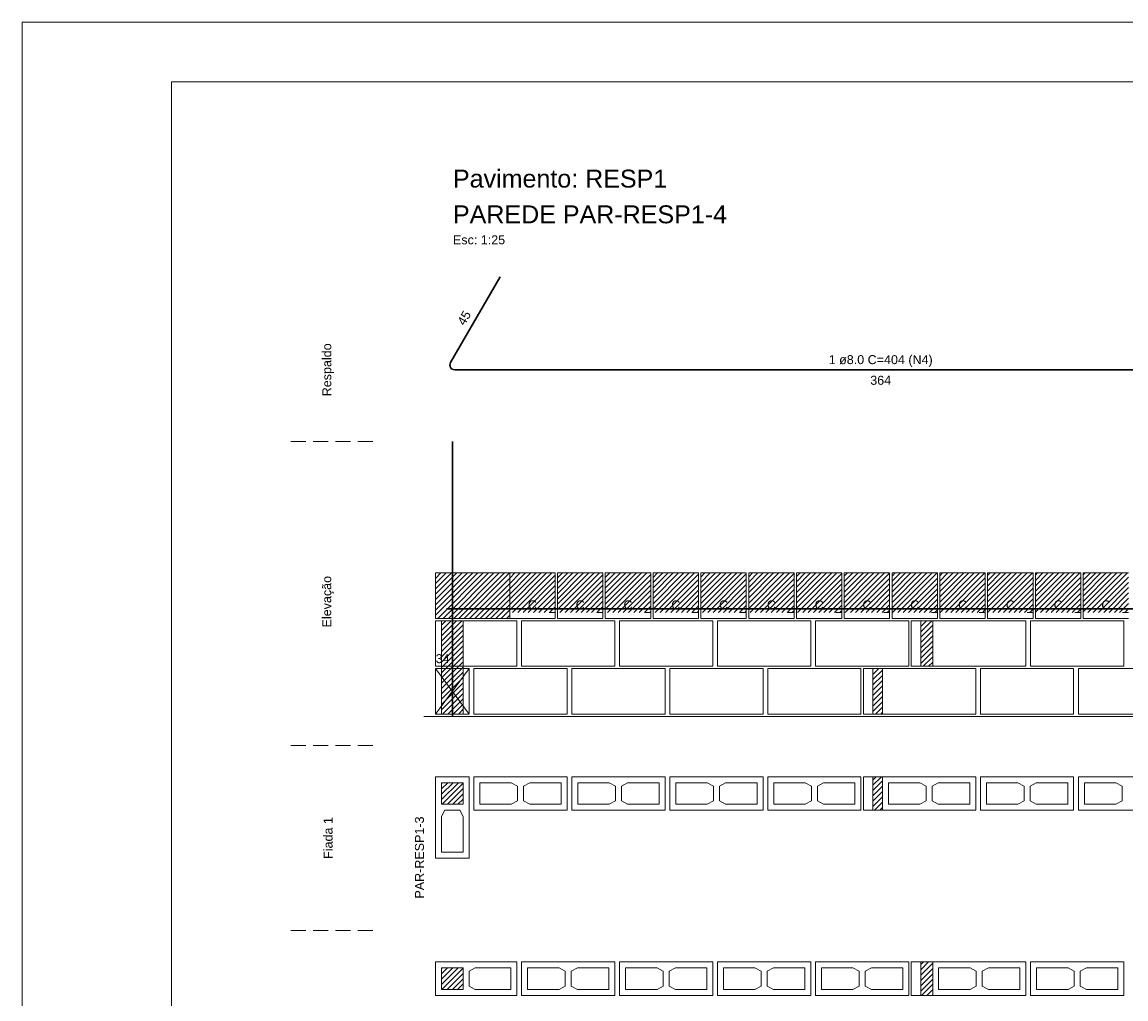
# Model space of a CAD drawing. Header units: millimetres. Extents: x 337 to 624, y -381 to -65.
# Tile 57 of 138: x 442 to 460, y -274 to -257. Entities that reach past the tile are written whole.
import ezdxf

# ---------------------------------------------------------------- set-up
doc = ezdxf.new("R2010")
doc.units = ezdxf.units.MM
doc.header["$MEASUREMENT"] = 0
doc.linetypes.add('Dashed2', pattern=[0.375, 0.25, -0.125])
doc.linetypes.add('DOT', pattern=[6.35, 0, -6.35])
for name, color, linetype, lineweight in [('Armadura', 7, 'Continuous', 30), ('Descrição da armadura', 7, 'Continuous', 5), ('PA-Ajustes', 8, 'Continuous', 5), ('PA-Graute', 8, 'Continuous', 0), ('PA-Piso', 7, 'Continuous', 20), ('PE-Contrafiamento L', 1, 'Continuous', 13), ('PE-Inteiro', 7, 'Continuous', 5), ('PE-Meio canaleta', 5, 'Continuous', 5), ('PE-Paredes', 1, 'Continuous', 5), ('PE-Pastilha', 3, 'Continuous', 5), ('PRANCHA 01', 7, 'Continuous', 20), ('Textos armaduras', 7, 'Continuous', 5)]:
    doc.layers.add(name, color=color, linetype=linetype, lineweight=lineweight)
doc.styles.add('Arial', font='arial.ttf')
pattern_1 = [(45, (416.39092, -438.667866), (-0.044194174, 0.044194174), [])]

msp = doc.modelspace()

# ---------------------------------------------------------------- hatches: boundary and pattern name
at = {"layer": 'PA-Ajustes', "linetype": 'Continuous'}
h = msp.add_hatch(dxfattribs=at)
h.set_pattern_fill('ANSI31', color=8, scale=0.5, style=0)
h.set_pattern_definition(pattern_1)
h.paths.add_polyline_path([(448.5763, -266.5627), (448.5763, -267.3227), (449.8167, -267.3227), (449.8167, -266.5627)])
h = msp.add_hatch(dxfattribs=at)
h.set_pattern_fill('ANSI31', color=8, scale=0.5, style=0)
h.set_pattern_definition(pattern_1)
h.paths.add_polyline_path([(456.6963, -267.3627), (456.6963, -268.1227), (456.8967, -268.1227), (456.8967, -267.3627)])
h = msp.add_hatch(dxfattribs=at)
h.set_pattern_fill('ANSI31', color=8, scale=0.5, style=0)
h.set_pattern_definition(pattern_1)
h.paths.add_polyline_path([(455.8963, -268.1627), (455.8963, -268.9227), (456.0567, -268.9227), (456.0567, -268.1627)])
h = msp.add_hatch(dxfattribs=at)
h.set_pattern_fill('ANSI31', color=8, scale=0.5, style=0)
h.set_pattern_definition(pattern_1)
h.paths.add_polyline_path([(455.8963, -269.9727), (455.8963, -270.5327), (456.0567, -270.5327), (456.0567, -269.9727)])
h = msp.add_hatch(dxfattribs=at)
h.set_pattern_fill('ANSI31', color=8, scale=0.5, style=0)
h.set_pattern_definition(pattern_1)
h.paths.add_polyline_path([(456.6963, -273.0721), (456.6963, -273.6321), (456.8967, -273.6321), (456.8967, -273.0721)])
at = {"layer": 'PA-Graute', "linetype": 'Continuous'}
h = msp.add_hatch(dxfattribs=at)
h.set_pattern_fill('ANSI31', color=8, scale=0.5, style=0)
h.set_pattern_definition(pattern_1)
h.paths.add_polyline_path([(449.8167, -266.5627), (450.5767, -266.5627), (450.5767, -267.2227), (449.8167, -267.2227)])
h = msp.add_hatch(dxfattribs=at)
h.set_pattern_fill('ANSI31', color=8, scale=0.5, style=0)
h.set_pattern_definition(pattern_1)
h.paths.add_polyline_path([(450.6167, -266.5627), (451.3767, -266.5627), (451.3767, -267.2227), (450.6167, -267.2227)])
h = msp.add_hatch(dxfattribs=at)
h.set_pattern_fill('ANSI31', color=8, scale=0.5, style=0)
h.set_pattern_definition(pattern_1)
h.paths.add_polyline_path([(451.4167, -266.5627), (452.1767, -266.5627), (452.1767, -267.2227), (451.4167, -267.2227)])
h = msp.add_hatch(dxfattribs=at)
h.set_pattern_fill('ANSI31', color=8, scale=0.5, style=0)
h.set_pattern_definition(pattern_1)
h.paths.add_polyline_path([(452.2167, -266.5627), (452.9767, -266.5627), (452.9767, -267.2227), (452.2167, -267.2227)])
h = msp.add_hatch(dxfattribs=at)
h.set_pattern_fill('ANSI31', color=8, scale=0.5, style=0)
h.set_pattern_definition(pattern_1)
h.paths.add_polyline_path([(453.0167, -266.5627), (453.7767, -266.5627), (453.7767, -267.2227), (453.0167, -267.2227)])
h = msp.add_hatch(dxfattribs=at)
h.set_pattern_fill('ANSI31', color=8, scale=0.5, style=0)
h.set_pattern_definition(pattern_1)
h.paths.add_polyline_path([(453.8167, -266.5627), (454.5767, -266.5627), (454.5767, -267.2227), (453.8167, -267.2227)])
h = msp.add_hatch(dxfattribs=at)
h.set_pattern_fill('ANSI31', color=8, scale=0.5, style=0)
h.set_pattern_definition(pattern_1)
h.paths.add_polyline_path([(454.6167, -266.5627), (455.3767, -266.5627), (455.3767, -267.2227), (454.6167, -267.2227)])
h = msp.add_hatch(dxfattribs=at)
h.set_pattern_fill('ANSI31', color=8, scale=0.5, style=0)
h.set_pattern_definition(pattern_1)
h.paths.add_polyline_path([(455.4167, -266.5627), (456.1767, -266.5627), (456.1767, -267.2227), (455.4167, -267.2227)])
h = msp.add_hatch(dxfattribs=at)
h.set_pattern_fill('ANSI31', color=8, scale=0.5, style=0)
h.set_pattern_definition(pattern_1)
h.paths.add_polyline_path([(456.2167, -266.5627), (456.9767, -266.5627), (456.9767, -267.2227), (456.2167, -267.2227)])
h = msp.add_hatch(dxfattribs=at)
h.set_pattern_fill('ANSI31', color=8, scale=0.5, style=0)
h.set_pattern_definition(pattern_1)
h.paths.add_polyline_path([(457.0167, -266.5627), (457.7767, -266.5627), (457.7767, -267.2227), (457.0167, -267.2227)])
h = msp.add_hatch(dxfattribs=at)
h.set_pattern_fill('ANSI31', color=8, scale=0.5, style=0)
h.set_pattern_definition(pattern_1)
h.paths.add_polyline_path([(457.8167, -266.5627), (458.5767, -266.5627), (458.5767, -267.2227), (457.8167, -267.2227)])
h = msp.add_hatch(dxfattribs=at)
h.set_pattern_fill('ANSI31', color=8, scale=0.5, style=0)
h.set_pattern_definition(pattern_1)
h.paths.add_polyline_path([(458.6167, -266.5627), (459.3767, -266.5627), (459.3767, -267.2227), (458.6167, -267.2227)])
h = msp.add_hatch(dxfattribs=at)
h.set_pattern_fill('ANSI31', color=8, scale=0.5, style=0)
h.set_pattern_definition(pattern_1)
h.paths.add_polyline_path([(459.4167, -266.5627), (460.1767, -266.5627), (460.1767, -267.2227), (459.4167, -267.2227)])
h = msp.add_hatch(dxfattribs=at)
h.set_pattern_fill('ANSI31', color=8, scale=0.5, style=0)
h.set_pattern_definition(pattern_1)
h.paths.add_polyline_path([(448.6763, -267.3627), (449.0363, -267.3627), (449.0363, -268.9227), (448.6763, -268.9227)])
h = msp.add_hatch(dxfattribs=at)
h.set_pattern_fill('ANSI31', color=8, scale=0.5, style=0)
h.set_pattern_definition(pattern_1)
h.paths.add_polyline_path([(449.0363, -270.0727), (449.0363, -270.4327), (448.6763, -270.4327), (448.6763, -270.0727)])
h = msp.add_hatch(dxfattribs=at)
h.set_pattern_fill('ANSI31', color=8, scale=0.5, style=0)
h.set_pattern_definition(pattern_1)
h.paths.add_polyline_path([(448.6763, -273.1721), (449.0363, -273.1721), (449.0363, -273.5321), (448.6763, -273.5321)])

# ---------------------------------------------------------------- linework, layer by layer
at = {"layer": 'Armadura'}
for p, q in [((449.6563, -261.6039), (448.8256, -263.0427)), ((448.8949, -263.1627), (463.2967, -263.1627)), ((448.7563, -267.1627), (463.2967, -267.1627))]:
    msp.add_line(p, q, dxfattribs=at)
msp.add_lwpolyline([(448.8563, -268.9627), (448.8563, -264.3627)], dxfattribs=at)
msp.add_arc((448.8949, -263.0827), 0.08, 150, 270, dxfattribs=at)
at = {"layer": 'PA-Ajustes', "linetype": 'Continuous'}
for points in [[(448.5763, -266.5627), (448.5763, -267.3227), (449.8167, -267.3227), (449.8167, -266.5627)], [(456.6963, -267.3627), (456.6963, -268.1227), (456.8967, -268.1227), (456.8967, -267.3627)], [(455.8963, -268.1627), (455.8963, -268.9227), (456.0567, -268.9227), (456.0567, -268.1627)], [(455.8963, -269.9727), (455.8963, -270.5327), (456.0567, -270.5327), (456.0567, -269.9727)], [(456.6963, -273.0721), (456.6963, -273.6321), (456.8967, -273.6321), (456.8967, -273.0721)]]:
    msp.add_lwpolyline(points, close=True, dxfattribs=at)
at = {"layer": 'PA-Graute', "color": 8, "linetype": 'Continuous'}
msp.add_lwpolyline([(448.6763, -267.3627), (449.0363, -267.3627), (449.0363, -268.9227), (448.6763, -268.9227)], close=True, dxfattribs=at)
at = {"layer": 'PA-Piso', "linetype": 'Dashed2'}
for p, q in [((447.5263, -264.3627), (446.0263, -264.3627)), ((447.5263, -269.4477), (446.0263, -269.4477)), ((447.5263, -272.5471), (446.0263, -272.5471))]:
    msp.add_line(p, q, dxfattribs=at)
at = {"layer": 'PA-Piso'}
msp.add_line((448.3763, -268.9627), (464.1367, -268.9627), dxfattribs=at)
at = {"layer": 'PE-Contrafiamento L', "linetype": 'Continuous'}
for p, q in [((448.5763, -267.3627), (449.9363, -267.3627)), ((448.5763, -268.1227), (448.5763, -267.3627)), ((449.9363, -267.3627), (449.9363, -268.1227)), ((449.9363, -268.1227), (448.5763, -268.1227)), ((448.5763, -268.9227), (448.5763, -268.1627)), ((448.5763, -268.1627), (449.1363, -268.1627)), ((449.1363, -268.1627), (448.5763, -268.9227)), ((449.1363, -268.9227), (448.5763, -268.1627)), ((448.5763, -268.1627), (449.1363, -268.1627)), ((449.1363, -268.1627), (449.1363, -268.9227)), ((449.1363, -268.9227), (448.5763, -268.9227)), ((448.5763, -268.9227), (449.1363, -268.9227)), ((448.5763, -271.3327), (448.5763, -269.9727)), ((448.5763, -269.9727), (449.1363, -269.9727)), ((449.1363, -269.9727), (449.1363, -271.3327)), ((449.1363, -271.3327), (448.5763, -271.3327)), ((448.5763, -273.0721), (449.9363, -273.0721)), ((448.5763, -273.6321), (448.5763, -273.0721)), ((449.9363, -273.0721), (449.9363, -273.6321)), ((449.9363, -273.6321), (448.5763, -273.6321))]:
    msp.add_line(p, q, dxfattribs=at)
at = {"layer": 'PE-Contrafiamento L', "linetype": 'Continuous', "lineweight": 5}
for p, q in [((448.6763, -270.4327), (448.6763, -270.0727)), ((448.6763, -270.0727), (449.0363, -270.0727)), ((449.0363, -270.0727), (449.0363, -270.4327)), ((449.0363, -270.4327), (448.6763, -270.4327)), ((448.6763, -270.6367), (448.7323, -270.5327)), ((448.6763, -271.2327), (448.6763, -270.6367)), ((448.7323, -270.5327), (448.9803, -270.5327)), ((448.9803, -270.5327), (449.0363, -270.6367)), ((449.0363, -270.6367), (449.0363, -271.2327)), ((449.0363, -271.2327), (448.6763, -271.2327)), ((448.6763, -273.1721), (449.0363, -273.1721)), ((448.6763, -273.5321), (448.6763, -273.1721)), ((449.0363, -273.1721), (449.0363, -273.5321)), ((449.1363, -273.2281), (449.2403, -273.1721)), ((449.1363, -273.4761), (449.1363, -273.2281)), ((449.2403, -273.1721), (449.8363, -273.1721)), ((449.8363, -273.1721), (449.8363, -273.5321)), ((449.2403, -273.5321), (449.1363, -273.4761)), ((449.0363, -273.5321), (448.6763, -273.5321)), ((449.8363, -273.5321), (449.2403, -273.5321))]:
    msp.add_line(p, q, dxfattribs=at)
at = {"layer": 'PE-Inteiro', "linetype": 'Continuous'}
for p, q in [((450.0163, -267.3627), (451.5763, -267.3627)), ((450.0163, -268.1227), (450.0163, -267.3627)), ((451.5763, -267.3627), (451.5763, -268.1227)), ((451.6563, -267.3627), (453.2163, -267.3627)), ((451.6563, -268.1227), (451.6563, -267.3627)), ((453.2163, -267.3627), (453.2163, -268.1227)), ((453.2963, -267.3627), (454.8563, -267.3627)), ((453.2963, -268.1227), (453.2963, -267.3627)), ((454.8563, -267.3627), (454.8563, -268.1227)), ((454.9363, -267.3627), (456.4963, -267.3627)), ((454.9363, -268.1227), (454.9363, -267.3627)), ((456.4963, -267.3627), (456.4963, -268.1227)), ((456.8967, -267.3627), (458.4567, -267.3627)), ((456.8967, -268.1227), (456.8967, -267.3627)), ((458.4567, -267.3627), (458.4567, -268.1227)), ((458.5367, -267.3627), (460.0967, -267.3627)), ((458.5367, -268.1227), (458.5367, -267.3627)), ((460.0967, -267.3627), (460.0967, -268.1227)), ((451.5763, -268.1227), (450.0163, -268.1227)), ((453.2163, -268.1227), (451.6563, -268.1227)), ((454.8563, -268.1227), (453.2963, -268.1227)), ((456.4963, -268.1227), (454.9363, -268.1227)), ((458.4567, -268.1227), (456.8967, -268.1227)), ((460.0967, -268.1227), (458.5367, -268.1227)), ((449.2163, -268.1627), (450.7763, -268.1627)), ((449.2163, -268.9227), (449.2163, -268.1627)), ((450.7763, -268.1627), (450.7763, -268.9227)), ((450.8563, -268.1627), (452.4163, -268.1627)), ((450.8563, -268.9227), (450.8563, -268.1627)), ((452.4163, -268.1627), (452.4163, -268.9227)), ((452.4963, -268.1627), (454.0563, -268.1627)), ((452.4963, -268.9227), (452.4963, -268.1627)), ((454.0563, -268.1627), (454.0563, -268.9227)), ((454.1363, -268.1627), (455.6963, -268.1627)), ((454.1363, -268.9227), (454.1363, -268.1627)), ((455.6963, -268.1627), (455.6963, -268.9227)), ((456.0567, -268.1627), (457.6167, -268.1627)), ((456.0567, -268.9227), (456.0567, -268.1627)), ((457.6167, -268.1627), (457.6167, -268.9227)), ((457.6967, -268.1627), (459.2567, -268.1627)), ((457.6967, -268.9227), (457.6967, -268.1627)), ((459.2567, -268.1627), (459.2567, -268.9227)), ((459.3367, -268.1627), (460.8967, -268.1627)), ((459.3367, -268.9227), (459.3367, -268.1627)), ((450.7763, -268.9227), (449.2163, -268.9227)), ((452.4163, -268.9227), (450.8563, -268.9227)), ((454.0563, -268.9227), (452.4963, -268.9227)), ((455.6963, -268.9227), (454.1363, -268.9227)), ((457.6167, -268.9227), (456.0567, -268.9227)), ((459.2567, -268.9227), (457.6967, -268.9227)), ((460.8967, -268.9227), (459.3367, -268.9227)), ((449.2163, -269.9727), (450.7763, -269.9727)), ((449.2163, -270.5327), (449.2163, -269.9727)), ((450.7763, -269.9727), (450.7763, -270.5327)), ((450.8563, -269.9727), (452.4163, -269.9727)), ((450.8563, -270.5327), (450.8563, -269.9727)), ((452.4163, -269.9727), (452.4163, -270.5327)), ((452.4963, -269.9727), (454.0563, -269.9727)), ((452.4963, -270.5327), (452.4963, -269.9727)), ((454.0563, -269.9727), (454.0563, -270.5327)), ((454.1363, -269.9727), (455.6963, -269.9727)), ((454.1363, -270.5327), (454.1363, -269.9727)), ((455.6963, -269.9727), (455.6963, -270.5327)), ((456.0567, -269.9727), (457.6167, -269.9727)), ((456.0567, -270.5327), (456.0567, -269.9727)), ((457.6167, -269.9727), (457.6167, -270.5327)), ((457.6967, -269.9727), (459.2567, -269.9727)), ((457.6967, -270.5327), (457.6967, -269.9727)), ((459.2567, -269.9727), (459.2567, -270.5327)), ((459.3367, -269.9727), (460.8967, -269.9727)), ((459.3367, -270.5327), (459.3367, -269.9727)), ((450.7763, -270.5327), (449.2163, -270.5327)), ((452.4163, -270.5327), (450.8563, -270.5327)), ((454.0563, -270.5327), (452.4963, -270.5327)), ((455.6963, -270.5327), (454.1363, -270.5327)), ((457.6167, -270.5327), (456.0567, -270.5327)), ((459.2567, -270.5327), (457.6967, -270.5327)), ((460.8967, -270.5327), (459.3367, -270.5327)), ((450.0163, -273.0721), (451.5763, -273.0721)), ((450.0163, -273.6321), (450.0163, -273.0721)), ((451.5763, -273.0721), (451.5763, -273.6321)), ((451.6563, -273.0721), (453.2163, -273.0721)), ((451.6563, -273.6321), (451.6563, -273.0721)), ((453.2163, -273.0721), (453.2163, -273.6321)), ((453.2963, -273.0721), (454.8563, -273.0721)), ((453.2963, -273.6321), (453.2963, -273.0721)), ((454.8563, -273.0721), (454.8563, -273.6321)), ((454.9363, -273.0721), (456.4963, -273.0721)), ((454.9363, -273.6321), (454.9363, -273.0721)), ((456.4963, -273.0721), (456.4963, -273.6321)), ((456.8967, -273.0721), (458.4567, -273.0721)), ((456.8967, -273.6321), (456.8967, -273.0721)), ((458.4567, -273.0721), (458.4567, -273.6321)), ((458.5367, -273.0721), (460.0967, -273.0721)), ((458.5367, -273.6321), (458.5367, -273.0721)), ((460.0967, -273.0721), (460.0967, -273.6321)), ((451.5763, -273.6321), (450.0163, -273.6321)), ((453.2163, -273.6321), (451.6563, -273.6321)), ((454.8563, -273.6321), (453.2963, -273.6321)), ((456.4963, -273.6321), (454.9363, -273.6321)), ((458.4567, -273.6321), (456.8967, -273.6321)), ((460.0967, -273.6321), (458.5367, -273.6321))]:
    msp.add_line(p, q, dxfattribs=at)
at = {"layer": 'PE-Inteiro', "linetype": 'Continuous', "lineweight": 5}
for p, q in [((449.3163, -270.0727), (449.8423, -270.0727)), ((449.3163, -270.4327), (449.3163, -270.0727)), ((449.8423, -270.0727), (449.9463, -270.1287)), ((449.9463, -270.1287), (449.9463, -270.3767)), ((450.0463, -270.1287), (450.1503, -270.0727)), ((450.0463, -270.3767), (450.0463, -270.1287)), ((450.1503, -270.0727), (450.6763, -270.0727)), ((450.6763, -270.0727), (450.6763, -270.4327)), ((450.9563, -270.0727), (451.4823, -270.0727)), ((450.9563, -270.4327), (450.9563, -270.0727)), ((451.4823, -270.0727), (451.5863, -270.1287)), ((451.5863, -270.1287), (451.5863, -270.3767)), ((451.6863, -270.1287), (451.7903, -270.0727)), ((451.6863, -270.3767), (451.6863, -270.1287)), ((451.7903, -270.0727), (452.3163, -270.0727)), ((452.3163, -270.0727), (452.3163, -270.4327)), ((452.5963, -270.0727), (453.1223, -270.0727)), ((452.5963, -270.4327), (452.5963, -270.0727)), ((453.1223, -270.0727), (453.2263, -270.1287)), ((453.2263, -270.1287), (453.2263, -270.3767)), ((453.3263, -270.1287), (453.4303, -270.0727)), ((453.3263, -270.3767), (453.3263, -270.1287)), ((453.4303, -270.0727), (453.9563, -270.0727)), ((453.9563, -270.0727), (453.9563, -270.4327)), ((454.2363, -270.0727), (454.7623, -270.0727)), ((454.2363, -270.4327), (454.2363, -270.0727)), ((454.7623, -270.0727), (454.8663, -270.1287)), ((454.8663, -270.1287), (454.8663, -270.3767)), ((454.9663, -270.1287), (455.0703, -270.0727)), ((454.9663, -270.3767), (454.9663, -270.1287)), ((455.0703, -270.0727), (455.5963, -270.0727)), ((455.5963, -270.0727), (455.5963, -270.4327)), ((456.1567, -270.0727), (456.6827, -270.0727)), ((456.1567, -270.4327), (456.1567, -270.0727)), ((456.6827, -270.0727), (456.7867, -270.1287)), ((456.7867, -270.1287), (456.7867, -270.3767)), ((456.8867, -270.1287), (456.9907, -270.0727)), ((456.8867, -270.3767), (456.8867, -270.1287)), ((456.9907, -270.0727), (457.5167, -270.0727)), ((457.5167, -270.0727), (457.5167, -270.4327)), ((457.7967, -270.0727), (458.3227, -270.0727)), ((457.7967, -270.4327), (457.7967, -270.0727)), ((458.3227, -270.0727), (458.4267, -270.1287)), ((458.4267, -270.1287), (458.4267, -270.3767)), ((458.5267, -270.1287), (458.6307, -270.0727)), ((458.5267, -270.3767), (458.5267, -270.1287)), ((458.6307, -270.0727), (459.1567, -270.0727)), ((459.1567, -270.0727), (459.1567, -270.4327)), ((459.4367, -270.0727), (459.9627, -270.0727)), ((459.4367, -270.4327), (459.4367, -270.0727)), ((459.9627, -270.0727), (460.0667, -270.1287)), ((460.0667, -270.1287), (460.0667, -270.3767)), ((449.8423, -270.4327), (449.3163, -270.4327)), ((449.9463, -270.3767), (449.8423, -270.4327)), ((450.1503, -270.4327), (450.0463, -270.3767)), ((450.6763, -270.4327), (450.1503, -270.4327)), ((451.4823, -270.4327), (450.9563, -270.4327)), ((451.5863, -270.3767), (451.4823, -270.4327)), ((451.7903, -270.4327), (451.6863, -270.3767)), ((452.3163, -270.4327), (451.7903, -270.4327)), ((453.1223, -270.4327), (452.5963, -270.4327)), ((453.2263, -270.3767), (453.1223, -270.4327)), ((453.4303, -270.4327), (453.3263, -270.3767)), ((453.9563, -270.4327), (453.4303, -270.4327)), ((454.7623, -270.4327), (454.2363, -270.4327)), ((454.8663, -270.3767), (454.7623, -270.4327)), ((455.0703, -270.4327), (454.9663, -270.3767)), ((455.5963, -270.4327), (455.0703, -270.4327)), ((456.6827, -270.4327), (456.1567, -270.4327)), ((456.7867, -270.3767), (456.6827, -270.4327)), ((456.9907, -270.4327), (456.8867, -270.3767)), ((457.5167, -270.4327), (456.9907, -270.4327)), ((458.3227, -270.4327), (457.7967, -270.4327)), ((458.4267, -270.3767), (458.3227, -270.4327)), ((458.6307, -270.4327), (458.5267, -270.3767)), ((459.1567, -270.4327), (458.6307, -270.4327)), ((459.9627, -270.4327), (459.4367, -270.4327)), ((460.0667, -270.3767), (459.9627, -270.4327)), ((450.1163, -273.1721), (450.6423, -273.1721)), ((450.1163, -273.5321), (450.1163, -273.1721)), ((450.6423, -273.1721), (450.7463, -273.2281)), ((450.7463, -273.2281), (450.7463, -273.4761)), ((450.8463, -273.2281), (450.9503, -273.1721)), ((450.8463, -273.4761), (450.8463, -273.2281)), ((450.9503, -273.1721), (451.4763, -273.1721)), ((451.4763, -273.1721), (451.4763, -273.5321)), ((451.7563, -273.1721), (452.2823, -273.1721)), ((451.7563, -273.5321), (451.7563, -273.1721)), ((452.2823, -273.1721), (452.3863, -273.2281)), ((452.3863, -273.2281), (452.3863, -273.4761)), ((452.4863, -273.2281), (452.5903, -273.1721)), ((452.4863, -273.4761), (452.4863, -273.2281)), ((452.5903, -273.1721), (453.1163, -273.1721)), ((453.1163, -273.1721), (453.1163, -273.5321)), ((453.3963, -273.1721), (453.9223, -273.1721)), ((453.3963, -273.5321), (453.3963, -273.1721)), ((453.9223, -273.1721), (454.0263, -273.2281)), ((454.0263, -273.2281), (454.0263, -273.4761)), ((454.1263, -273.2281), (454.2303, -273.1721)), ((454.1263, -273.4761), (454.1263, -273.2281)), ((454.2303, -273.1721), (454.7563, -273.1721)), ((454.7563, -273.1721), (454.7563, -273.5321)), ((455.0363, -273.1721), (455.5623, -273.1721)), ((455.0363, -273.5321), (455.0363, -273.1721)), ((455.5623, -273.1721), (455.6663, -273.2281)), ((455.6663, -273.2281), (455.6663, -273.4761)), ((455.7663, -273.2281), (455.8703, -273.1721)), ((455.7663, -273.4761), (455.7663, -273.2281)), ((455.8703, -273.1721), (456.3963, -273.1721)), ((456.3963, -273.1721), (456.3963, -273.5321)), ((456.9967, -273.1721), (457.5227, -273.1721)), ((456.9967, -273.5321), (456.9967, -273.1721)), ((457.5227, -273.1721), (457.6267, -273.2281)), ((457.6267, -273.2281), (457.6267, -273.4761)), ((457.7267, -273.2281), (457.8307, -273.1721)), ((457.7267, -273.4761), (457.7267, -273.2281)), ((457.8307, -273.1721), (458.3567, -273.1721)), ((458.3567, -273.1721), (458.3567, -273.5321)), ((458.6367, -273.1721), (459.1627, -273.1721)), ((458.6367, -273.5321), (458.6367, -273.1721)), ((459.1627, -273.1721), (459.2667, -273.2281)), ((459.2667, -273.2281), (459.2667, -273.4761)), ((459.3667, -273.2281), (459.4707, -273.1721)), ((459.3667, -273.4761), (459.3667, -273.2281)), ((459.4707, -273.1721), (459.9967, -273.1721)), ((459.9967, -273.1721), (459.9967, -273.5321)), ((450.7463, -273.4761), (450.6423, -273.5321)), ((450.9503, -273.5321), (450.8463, -273.4761)), ((452.3863, -273.4761), (452.2823, -273.5321)), ((452.5903, -273.5321), (452.4863, -273.4761)), ((454.0263, -273.4761), (453.9223, -273.5321)), ((454.2303, -273.5321), (454.1263, -273.4761)), ((455.6663, -273.4761), (455.5623, -273.5321)), ((455.8703, -273.5321), (455.7663, -273.4761)), ((457.6267, -273.4761), (457.5227, -273.5321)), ((457.8307, -273.5321), (457.7267, -273.4761)), ((459.2667, -273.4761), (459.1627, -273.5321)), ((459.4707, -273.5321), (459.3667, -273.4761)), ((450.6423, -273.5321), (450.1163, -273.5321)), ((451.4763, -273.5321), (450.9503, -273.5321)), ((452.2823, -273.5321), (451.7563, -273.5321)), ((453.1163, -273.5321), (452.5903, -273.5321)), ((453.9223, -273.5321), (453.3963, -273.5321)), ((454.7563, -273.5321), (454.2303, -273.5321)), ((455.5623, -273.5321), (455.0363, -273.5321)), ((456.3963, -273.5321), (455.8703, -273.5321)), ((457.5227, -273.5321), (456.9967, -273.5321)), ((458.3567, -273.5321), (457.8307, -273.5321)), ((459.1627, -273.5321), (458.6367, -273.5321)), ((459.9967, -273.5321), (459.4707, -273.5321))]:
    msp.add_line(p, q, dxfattribs=at)
at = {"layer": 'PE-Meio canaleta', "linetype": 'Continuous'}
for p, q in [((449.8167, -266.5627), (450.5767, -266.5627)), ((449.8167, -267.3227), (449.8167, -266.5627)), ((450.5767, -266.5627), (450.5767, -267.3227)), ((450.6167, -266.5627), (451.3767, -266.5627)), ((450.6167, -267.3227), (450.6167, -266.5627)), ((451.3767, -266.5627), (451.3767, -267.3227)), ((451.4167, -266.5627), (452.1767, -266.5627)), ((451.4167, -267.3227), (451.4167, -266.5627)), ((452.1767, -266.5627), (452.1767, -267.3227)), ((452.2167, -266.5627), (452.9767, -266.5627)), ((452.2167, -267.3227), (452.2167, -266.5627)), ((452.9767, -266.5627), (452.9767, -267.3227)), ((453.0167, -266.5627), (453.7767, -266.5627)), ((453.0167, -267.3227), (453.0167, -266.5627)), ((453.7767, -266.5627), (453.7767, -267.3227)), ((453.8167, -266.5627), (454.5767, -266.5627)), ((453.8167, -267.3227), (453.8167, -266.5627)), ((454.5767, -266.5627), (454.5767, -267.3227)), ((454.6167, -266.5627), (455.3767, -266.5627)), ((454.6167, -267.3227), (454.6167, -266.5627)), ((455.3767, -266.5627), (455.3767, -267.3227)), ((455.4167, -266.5627), (456.1767, -266.5627)), ((455.4167, -267.3227), (455.4167, -266.5627)), ((456.1767, -266.5627), (456.1767, -267.3227)), ((456.2167, -266.5627), (456.9767, -266.5627)), ((456.2167, -267.3227), (456.2167, -266.5627)), ((456.9767, -266.5627), (456.9767, -267.3227)), ((457.0167, -266.5627), (457.7767, -266.5627)), ((457.0167, -267.3227), (457.0167, -266.5627)), ((457.7767, -266.5627), (457.7767, -267.3227)), ((457.8167, -266.5627), (458.5767, -266.5627)), ((457.8167, -267.3227), (457.8167, -266.5627)), ((458.5767, -266.5627), (458.5767, -267.3227)), ((458.6167, -266.5627), (459.3767, -266.5627)), ((458.6167, -267.3227), (458.6167, -266.5627)), ((459.3767, -266.5627), (459.3767, -267.3227)), ((459.4167, -266.5627), (460.1767, -266.5627)), ((459.4167, -267.3227), (459.4167, -266.5627)), ((450.5767, -267.3227), (449.8167, -267.3227)), ((451.3767, -267.3227), (450.6167, -267.3227)), ((452.1767, -267.3227), (451.4167, -267.3227)), ((452.9767, -267.3227), (452.2167, -267.3227)), ((453.7767, -267.3227), (453.0167, -267.3227)), ((454.5767, -267.3227), (453.8167, -267.3227)), ((455.3767, -267.3227), (454.6167, -267.3227)), ((456.1767, -267.3227), (455.4167, -267.3227)), ((456.9767, -267.3227), (456.2167, -267.3227)), ((457.7767, -267.3227), (457.0167, -267.3227)), ((458.5767, -267.3227), (457.8167, -267.3227)), ((459.3767, -267.3227), (458.6167, -267.3227)), ((460.1767, -267.3227), (459.4167, -267.3227))]:
    msp.add_line(p, q, dxfattribs=at)
at = {"layer": 'PE-Meio canaleta', "color": 5, "linetype": 'DOT', "lineweight": 5}
for p, q in [((449.8167, -266.5627), (450.5767, -266.5627)), ((449.8167, -267.2227), (449.8167, -266.5627)), ((450.5767, -266.5627), (450.5767, -267.2227)), ((450.6167, -266.5627), (451.3767, -266.5627)), ((450.6167, -267.2227), (450.6167, -266.5627)), ((451.3767, -266.5627), (451.3767, -267.2227)), ((451.4167, -266.5627), (452.1767, -266.5627)), ((451.4167, -267.2227), (451.4167, -266.5627)), ((452.1767, -266.5627), (452.1767, -267.2227)), ((452.2167, -266.5627), (452.9767, -266.5627)), ((452.2167, -267.2227), (452.2167, -266.5627)), ((452.9767, -266.5627), (452.9767, -267.2227)), ((453.0167, -266.5627), (453.7767, -266.5627)), ((453.0167, -267.2227), (453.0167, -266.5627)), ((453.7767, -266.5627), (453.7767, -267.2227)), ((453.8167, -266.5627), (454.5767, -266.5627)), ((453.8167, -267.2227), (453.8167, -266.5627)), ((454.5767, -266.5627), (454.5767, -267.2227)), ((454.6167, -266.5627), (455.3767, -266.5627)), ((454.6167, -267.2227), (454.6167, -266.5627)), ((455.3767, -266.5627), (455.3767, -267.2227)), ((455.4167, -266.5627), (456.1767, -266.5627)), ((455.4167, -267.2227), (455.4167, -266.5627)), ((456.1767, -266.5627), (456.1767, -267.2227)), ((456.2167, -266.5627), (456.9767, -266.5627)), ((456.2167, -267.2227), (456.2167, -266.5627)), ((456.9767, -266.5627), (456.9767, -267.2227)), ((457.0167, -266.5627), (457.7767, -266.5627)), ((457.0167, -267.2227), (457.0167, -266.5627)), ((457.7767, -266.5627), (457.7767, -267.2227)), ((457.8167, -266.5627), (458.5767, -266.5627)), ((457.8167, -267.2227), (457.8167, -266.5627)), ((458.5767, -266.5627), (458.5767, -267.2227)), ((458.6167, -266.5627), (459.3767, -266.5627)), ((458.6167, -267.2227), (458.6167, -266.5627)), ((459.3767, -266.5627), (459.3767, -267.2227)), ((459.4167, -266.5627), (460.1767, -266.5627)), ((459.4167, -267.2227), (459.4167, -266.5627)), ((450.5767, -267.2227), (449.8167, -267.2227)), ((451.3767, -267.2227), (450.6167, -267.2227)), ((452.1767, -267.2227), (451.4167, -267.2227)), ((452.9767, -267.2227), (452.2167, -267.2227)), ((453.7767, -267.2227), (453.0167, -267.2227)), ((454.5767, -267.2227), (453.8167, -267.2227)), ((455.3767, -267.2227), (454.6167, -267.2227)), ((456.1767, -267.2227), (455.4167, -267.2227)), ((456.9767, -267.2227), (456.2167, -267.2227)), ((457.7767, -267.2227), (457.0167, -267.2227)), ((458.5767, -267.2227), (457.8167, -267.2227)), ((459.3767, -267.2227), (458.6167, -267.2227)), ((460.1767, -267.2227), (459.4167, -267.2227))]:
    msp.add_line(p, q, dxfattribs=at)
at = {"layer": 'PE-Pastilha', "linetype": 'Continuous'}
for p, q in [((456.5363, -267.3627), (456.6963, -267.3627)), ((456.5363, -268.1227), (456.5363, -267.3627)), ((456.6963, -267.3627), (456.6963, -268.1227)), ((456.6963, -268.1227), (456.5363, -268.1227)), ((455.7363, -268.1627), (455.8963, -268.1627)), ((455.7363, -268.9227), (455.7363, -268.1627)), ((455.8963, -268.1627), (455.8963, -268.9227)), ((455.8963, -268.9227), (455.7363, -268.9227)), ((455.7363, -269.9727), (455.8963, -269.9727)), ((455.7363, -270.5327), (455.7363, -269.9727)), ((455.8963, -269.9727), (455.8963, -270.5327)), ((455.8963, -270.5327), (455.7363, -270.5327)), ((456.5363, -273.0721), (456.6963, -273.0721)), ((456.5363, -273.6321), (456.5363, -273.0721)), ((456.6963, -273.0721), (456.6963, -273.6321)), ((456.6963, -273.6321), (456.5363, -273.6321))]:
    msp.add_line(p, q, dxfattribs=at)
at = {"layer": 'PRANCHA 01'}
msp.add_lwpolyline([(441.653, -316.7434), (525.753, -316.7434), (525.753, -257.3434), (441.653, -257.3434), (441.653, -316.7434)], dxfattribs=at)
msp.add_lwpolyline([(444.153, -315.7434), (524.753, -315.7434), (524.753, -258.3434), (444.153, -258.3434)], close=True, dxfattribs=at)

# ---------------------------------------------------------------- texts
at = {"layer": 'Descrição da armadura', "insert": (456.0265, -263.1127), "char_height": 0.15, "width": 3.481784, "attachment_point": 8, "line_spacing_factor": 0.9, "style": 'Arial'}
msp.add_mtext('1 ø8.0 C=404 (N4)', dxfattribs=at)
at = {"layer": 'PE-Contrafiamento L', "insert": (448.5767, -268.0732), "char_height": 0.15, "width": 0.467606, "attachment_point": 7, "line_spacing_factor": 0.9, "style": 'Arial'}
msp.add_mtext('34', dxfattribs=at)
at = {"layer": 'PE-Meio canaleta', "char_height": 0.15, "width": 0.304344, "attachment_point": 8, "line_spacing_factor": 0.9, "style": 'Arial'}
for insert in [(450.1967, -267.1732), (450.9967, -267.1732), (451.7967, -267.1732), (452.5967, -267.1732), (453.3967, -267.1732), (454.1967, -267.1732), (454.9967, -267.1732), (455.7967, -267.1732), (456.5967, -267.1732), (457.3967, -267.1732), (458.1967, -267.1732), (458.9967, -267.1732), (459.7967, -267.1732)]:
    msp.add_mtext('C', dxfattribs=dict(at, insert=insert))
at = {"layer": 'PE-Paredes', "attachment_point": 7, "line_spacing_factor": 0.9, "style": 'Arial'}
for s, insert, char_height, width in [('Pavimento: RESP1', (448.8663, -260.1169), 0.3, 7.214848), ('PAREDE PAR-RESP1-4', (448.8663, -260.7149), 0.3, 9.218354), ('Esc: 1:25', (448.8663, -261.0644), 0.15, 1.78718)]:
    msp.add_mtext(s, dxfattribs=dict(at, insert=insert, char_height=char_height, width=width))
at = {"layer": 'PE-Paredes', "char_height": 0.15, "rotation": 90.00021, "line_spacing_factor": 0.9, "style": 'Arial'}
for s, insert, width, attachment_point in [('Respaldo', (446.7763, -263.1627), 1.810503, 5), ('Elevação', (446.7763, -267.0427), 1.764085, 5), ('Fiada 1', (446.7763, -270.9974), 1.437561, 5), ('PAR-RESP1-3', (448.3818, -270.6377), 2.788704, 9)]:
    msp.add_mtext(s, dxfattribs=dict(at, insert=insert, width=width, attachment_point=attachment_point))
at = {"layer": 'Textos armaduras', "insert": (449.1197, -262.3333), "char_height": 0.15, "width": 0.866006, "attachment_point": 8, "rotation": 60.00014, "line_spacing_factor": 0.9, "style": 'Arial'}
msp.add_mtext('45', dxfattribs=at)
at = {"layer": 'Textos armaduras', "insert": (456.0265, -263.2627), "char_height": 0.15, "width": 1.099009, "attachment_point": 2, "line_spacing_factor": 0.9, "style": 'Arial'}
msp.add_mtext('364', dxfattribs=at)

doc.saveas('drawing.dxf')
